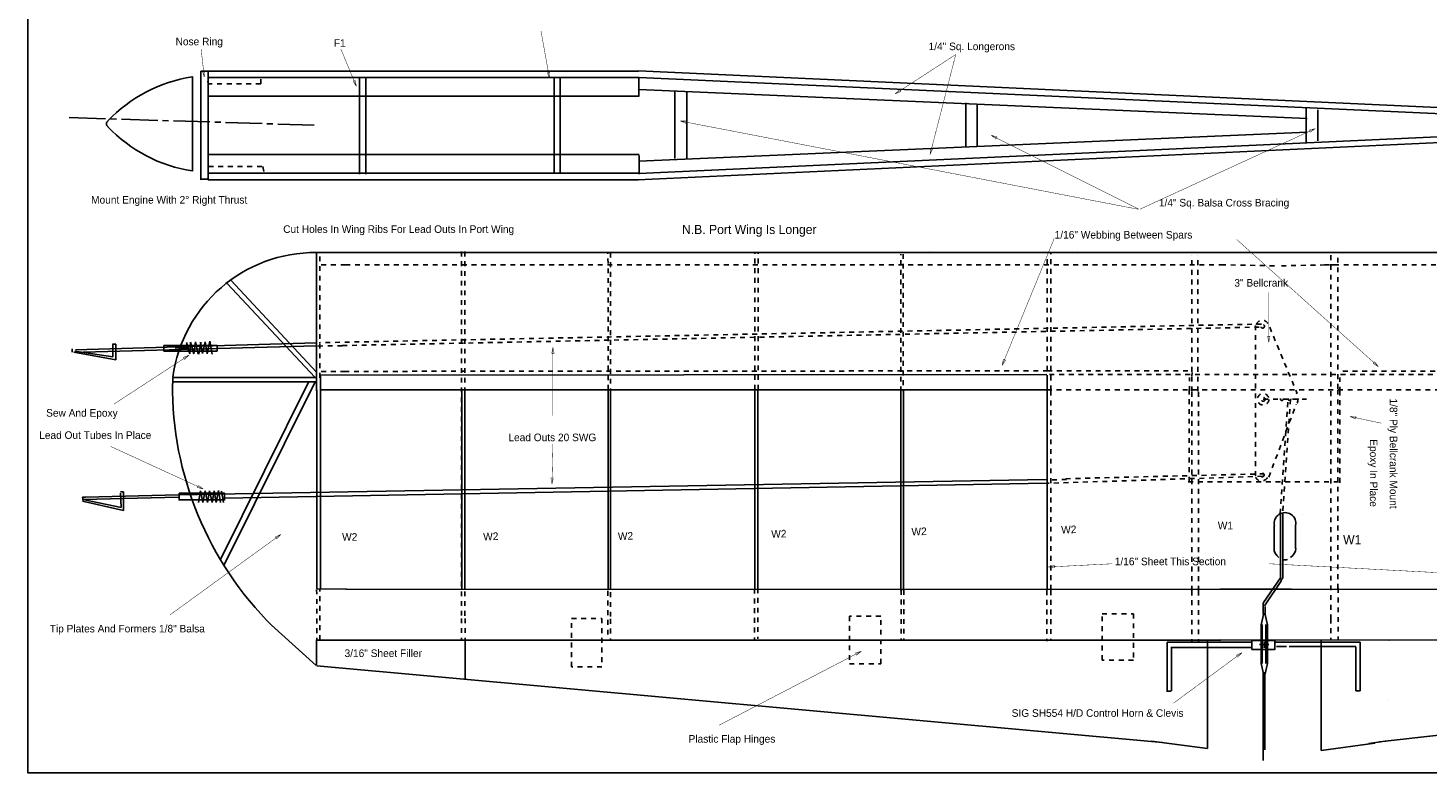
# Model space of a CAD drawing. Extents: x -0.2 to 45.7, y 0.3 to 32.4.
# Tile 1 of 4: x -0.2 to 28.6, y 0.3 to 15.7. Entities that reach past the tile are written whole.
import ezdxf

# ---------------------------------------------------------------- set-up
doc = ezdxf.new("R2010")
doc.units = 0
for name, pattern in [('LINETYPE_1', [0]), ('LINETYPE_11', [0]), ('LINETYPE_4', [1, 0.75, -0.0625, 0.125, -0.0625]), ('LINETYPE_8', [0.125, 0.0625, -0.0625])]:
    doc.linetypes.add(name, pattern=pattern)
doc.layers.get('0').update_dxf_attribs({"linetype": 'CONTINUOUS'})

msp = doc.modelspace()

# ---------------------------------------------------------------- linework, layer by layer
at = {"linetype": 'LINETYPE_1'}
for points in [[(-0.24, 32.43), (45.67, 32.43), (45.67, 0.32), (-0.24, 0.32)], [(3.47, 14.78), (3.47, 14.78)], [(12.342, 14.782), (12.342, 14.782)], [(10.729, 14.647), (10.729, 14.647)], [(12.35, 14.65), (12.35, 14.65)], [(12.352, 14.6467), (12.352, 14.6467)], [(19.34, 14.34), (19.34, 14.34)], [(26.1, 14.02), (26.1, 14.02)], [(26.34, 13.98), (26.34, 13.98)], [(10.606, 13.06), (10.606, 13.06)], [(10.855, 13.06), (10.855, 13.06)], [(13.34, 12.72), (13.34, 12.72)], [(3.309, 12.554), (3.309, 12.554)], [(3.47, 12.54), (3.47, 12.54)], [(3.47, 12.54), (3.47, 12.54)], [(6.592, 12.6553), (6.592, 12.6553)], [(6.72, 12.6553), (6.72, 12.6553)], [(10.729, 12.677), (10.729, 12.677)], [(12.352, 12.6553), (12.352, 12.6553)], [(24.3479, 11.0422), (24.3479, 11.0422)], [(26.6917, 11.0422), (26.6917, 11.0422)], [(25.1922, 9.5135), (25.1922, 9.5135)], [(1.4962, 9.0303), (1.4962, 9.0303)], [(2.5623, 9.128), (3.6561, 9.128), (3.6561, 9.0108), (2.5623, 9.0108)], [(2.76, 8.377), (2.76, 8.377)], [(17.746, 6.956), (17.746, 6.956)], [(25.0579, 6.4351), (25.0579, 6.4351)], [(2.8749, 6.0811), (3.8123, 6.0811), (3.8123, 5.9444), (2.8749, 5.9444)], [(25.57, 4.34), (25.57, 4.34)], [(24.3262, 3.0643), (24.3262, 3.0643)], [(24.984, 3.052), (25.457, 3.052), (25.457, 2.867), (24.984, 2.867)], [(25.627, 3.038), (25.627, 3.038), (25.627, 3.038), (25.627, 3.038)], [(27.614, 0.962), (27.614, 0.962)]]:
    msp.add_lwpolyline(points, close=True, dxfattribs=at)
at = {"linetype": 'LINETYPE_11', "const_width": 0.009}
for points in [[(10.5078, 14.6289), (10.332, 15.6055)], [(3.392, 14.656), (3.328, 15.232)], [(6.528, 14.464), (6.208, 15.232)], [(17.63, 14.31), (18.88, 15.12)], [(18.35, 13.06), (18.88, 15.12)], [(3.403, 14.783), (3.3533, 14.7775)], [(3.3533, 14.7775), (3.392, 14.656)], [(3.392, 14.656), (3.403, 14.783)], [(10.5103, 14.7564), (10.461, 14.7475)], [(10.461, 14.7475), (10.5078, 14.6289)], [(10.5078, 14.6289), (10.5103, 14.7564)], [(6.503, 14.589), (6.4568, 14.5698)], [(6.4568, 14.5698), (6.528, 14.464)], [(6.528, 14.464), (6.503, 14.589)], [(17.7213, 14.399), (17.63, 14.31)], [(17.63, 14.31), (17.7485, 14.357)], [(17.7485, 14.357), (17.7213, 14.399)], [(13.3306, 13.7509), (13.2031, 13.75)], [(13.2031, 13.75), (13.3211, 13.7018)], [(13.2031, 13.75), (22.6367, 11.9336)], [(13.3211, 13.7018), (13.3306, 13.7509)], [(26.2891, 13.5938), (22.6758, 11.9336)], [(26.2891, 13.5938), (26.1651, 13.5643)], [(26.1651, 13.5643), (26.186, 13.5189)], [(26.186, 13.5189), (26.2891, 13.5938)], [(19.6094, 13.457), (19.71, 13.3787)], [(19.7324, 13.4235), (19.6094, 13.457)], [(19.6094, 13.457), (22.6562, 11.9336)], [(19.71, 13.3787), (19.7324, 13.4235)], [(18.3569, 13.1873), (18.35, 13.06)], [(18.35, 13.06), (18.4054, 13.1748)], [(18.4054, 13.1748), (18.3569, 13.1873)], [(19.8361, 8.7178), (20.9103, 11.335)], [(27.59, 8.69), (24.67, 11.31)], [(25.3313, 9.189), (25.3313, 10.2242)], [(25.3563, 9.314), (25.3063, 9.314)], [(25.3063, 9.314), (25.3313, 9.189)], [(25.3313, 9.189), (25.3563, 9.314)], [(10.5783, 9.0889), (10.5533, 8.9639)], [(10.5533, 8.9639), (10.6033, 8.9639)], [(10.6033, 8.9639), (10.5783, 9.0889)], [(10.5783, 9.0889), (10.5783, 7.6827)], [(3.08, 8.929), (1.533, 7.92)], [(3.08, 8.929), (2.9616, 8.8817)], [(2.9616, 8.8817), (2.989, 8.8398)], [(2.989, 8.8398), (3.08, 8.929)], [(19.8604, 8.8429), (19.8361, 8.7178)], [(19.8361, 8.7178), (19.9067, 8.8239)], [(19.9067, 8.8239), (19.8604, 8.8429)], [(27.5137, 8.7921), (27.4803, 8.7549)], [(27.4803, 8.7549), (27.59, 8.69)], [(27.59, 8.69), (27.5137, 8.7921)], [(27.0041, 7.6631), (27.1212, 7.6127)], [(27.1316, 7.6616), (27.0041, 7.6631)], [(27.0041, 7.6631), (27.6487, 7.5264)], [(27.1212, 7.6127), (27.1316, 7.6616)], [(3.371, 6.171), (1.466, 7.046)], [(10.5588, 6.2764), (10.5783, 7.0967)], [(10.5868, 6.4008), (10.5368, 6.402)], [(10.5368, 6.402), (10.5588, 6.2764)], [(10.5588, 6.2764), (10.5868, 6.4008)], [(3.2678, 6.2459), (3.247, 6.2005)], [(3.247, 6.2005), (3.371, 6.171)], [(3.371, 6.171), (3.2678, 6.2459)], [(4.972, 5.235), (2.685, 3.576)], [(4.972, 5.235), (4.8561, 5.1818)], [(4.8855, 5.1414), (4.972, 5.235)], [(4.8561, 5.1818), (4.8855, 5.1414)], [(20.787, 4.563), (22.11, 4.63)], [(29.597, 4.406), (25.338, 4.63)], [(20.9106, 4.5943), (20.787, 4.563)], [(20.787, 4.563), (20.9131, 4.5444)], [(20.9131, 4.5444), (20.9106, 4.5943)], [(16.937, 2.828), (14, 1.303)], [(16.937, 2.828), (16.8145, 2.7926)], [(16.8145, 2.7926), (16.8376, 2.7482)], [(16.8376, 2.7482), (16.937, 2.828)], [(24.782, 2.802), (23.369, 1.759)], [(24.782, 2.802), (24.6666, 2.7479)], [(24.6666, 2.7479), (24.6963, 2.7077)], [(24.6963, 2.7077), (24.782, 2.802)]]:
    msp.add_lwpolyline(points, dxfattribs=at)
at = {"linetype": 'LINETYPE_1'}
for points in [[(3.32, 12.57), (3.32, 14.78)], [(3.32, 14.78), (3.47, 14.78)], [(3.47, 14.65), (3.47, 14.78)], [(3.47, 14.78), (12.34, 14.78)], [(3.47, 14.78), (3.47, 12.54)], [(32.7, 13.852), (12.342, 14.782)], [(3.15, 14.667), (3.15, 12.717)], [(3.456, 14.6467), (12.352, 14.6467)], [(6.592, 14.6467), (6.592, 12.6553)], [(6.72, 14.6467), (6.72, 12.6553)], [(10.729, 14.65), (10.606, 14.65)], [(10.606, 14.65), (10.606, 13.06)], [(10.729, 13.509), (10.729, 14.647)], [(12.35, 14.65), (12.35, 14.4)], [(32.706, 13.724), (12.356, 14.648)], [(12.352, 14.2613), (3.456, 14.2613)], [(12.348, 14.412), (12.348, 14.264)], [(12.35, 14.4), (26.12, 13.8)], [(13.091, 14.382), (13.091, 12.981)], [(13.338, 13.71), (13.338, 14.349)], [(19.085, 14.124), (19.085, 13.228)], [(19.32, 14.102), (19.32, 13.216)], [(26.1, 13.66), (26.1, 14.02)], [(26.34, 13.66), (26.34, 13.98)], [(10.729, 13.568), (10.729, 12.677)], [(12.351, 12.672), (32.706, 13.6)], [(13.338, 13.743), (13.338, 12.981)], [(26.1, 13.66), (26.1, 13.3)], [(26.34, 13.66), (26.34, 13.34)], [(12.331, 12.54), (32.707, 13.487)], [(12.35, 12.92), (26.12, 13.52)], [(12.352, 13.0587), (3.456, 13.0587)], [(10.606, 13.089), (10.606, 12.677)], [(12.352, 12.6553), (12.352, 13.0407)], [(3.478, 12.554), (3.309, 12.554)], [(3.47, 12.54), (3.45, 12.57)], [(3.456, 12.6733), (12.352, 12.6733)], [(3.47, 12.67), (3.47, 12.54)], [(3.47, 12.54), (12.34, 12.54)], [(6.314, 11.044), (5.701, 11.044)], [(5.708, 8.192), (5.708, 11.034)], [(6.3206, 11.0422), (24.3479, 11.0422)], [(24.3284, 11.0422), (25.4612, 11.0422)], [(25.459, 11.042), (25.599, 11.042)], [(26.7112, 11.0422), (25.5784, 11.0422)], [(26.594, 11.042), (38.8205, 11.042)], [(5.67, 8.471), (3.866, 10.405)], [(3.942, 10.471), (5.703, 8.58)], [(0.672, 9.056), (0.672, 8.992)], [(0.704, 8.992), (1.568, 8.832)], [(0.7263, 9.0108), (1.5076, 8.8936)], [(5.696, 9.184), (0.736, 9.04)], [(5.696, 9.12), (0.896, 8.992)], [(1.568, 9.152), (1.504, 9.152)], [(1.5076, 8.8936), (1.5076, 9.1475)], [(1.568, 8.832), (1.568, 9.152)], [(2.795, 9.069), (3.069, 9.08)], [(3.027, 9.186), (3.094, 8.956)], [(3.094, 8.956), (3.111, 9.192)], [(3.111, 9.192), (3.178, 8.956)], [(3.178, 8.956), (3.212, 9.203)], [(3.212, 9.203), (3.268, 8.951)], [(3.28, 8.951), (3.325, 9.192)], [(3.313, 9.192), (3.358, 8.962)], [(3.358, 8.962), (3.414, 9.203)], [(3.414, 9.203), (3.453, 8.956)], [(3.453, 8.956), (3.509, 9.214)], [(3.509, 9.214), (3.554, 8.951)], [(2.738, 8.467), (5.698, 8.467)], [(2.747, 8.341), (2.747, 8.455)], [(5.695, 8.377), (2.76, 8.377)], [(5.549, 8.383), (3.722, 4.706)], [(5.789, 8.21), (5.789, 8.497)], [(20.758, 8.526), (5.792, 8.515)], [(20.761, 8.191), (20.761, 8.512)], [(5.67, 8.362), (3.803, 4.607)], [(5.711, 8.211), (5.711, 4.111)], [(5.789, 8.211), (5.789, 4.111)], [(5.793, 8.214), (20.759, 8.211)], [(6.304, 8.212), (5.798, 8.212)], [(8.699, 8.211), (8.699, 4.111)], [(8.766, 8.211), (8.766, 4.111)], [(11.715, 8.211), (11.715, 4.111)], [(11.766, 8.211), (11.766, 4.111)], [(14.736, 8.211), (14.736, 4.111)], [(14.803, 8.211), (14.803, 4.111)], [(17.746, 8.194), (17.746, 8.197)], [(17.746, 8.18), (17.746, 8.196)], [(17.746, 8.178), (17.746, 4.078)], [(17.802, 8.173), (17.802, 8.203)], [(17.802, 8.178), (17.802, 4.078)], [(20.761, 8.193), (20.761, 4.093)], [(2.864, 6.048), (20.752, 6.368)], [(1.6834, 5.7881), (1.6638, 6.0811)], [(1.728, 6.112), (1.664, 6.112)], [(1.728, 5.728), (1.728, 6.112)], [(3.274, 5.891), (3.318, 6.132)], [(3.318, 6.132), (3.363, 5.891)], [(3.363, 5.891), (3.408, 6.132)], [(3.408, 6.132), (3.458, 5.891)], [(3.458, 5.891), (3.498, 6.132)], [(3.498, 6.132), (3.554, 5.891)], [(3.554, 5.891), (3.599, 6.132)], [(3.599, 6.132), (3.638, 5.891)], [(3.638, 5.891), (3.688, 6.138)], [(3.688, 6.138), (3.728, 5.891)], [(3.745, 6.126), (3.79, 5.891)], [(20.752, 6.288), (3.808, 5.984)], [(0.88, 6), (0.944, 6)], [(0.88, 6), (0.896, 5.92)], [(0.88, 5.92), (1.728, 5.728)], [(0.896, 5.952), (2.864, 6)], [(0.9217, 5.9444), (1.6834, 5.7881)], [(0.944, 6), (2.864, 6.048)], [(25.57, 5.676), (25.57, 4.34)], [(25.624, 5.676), (25.624, 4.34)], [(25.444, 5.421), (25.444, 4.95)], [(25.885, 5.429), (25.885, 4.942)], [(25.57, 4.34), (25.222, 3.829)], [(25.58, 4.286), (25.624, 4.34)], [(6.316, 4.111), (5.718, 4.11)], [(6.311, 4.11), (41.728, 4.102)], [(24.338, 4.1116), (25.7987, 4.1037)], [(25.244, 3.764), (25.591, 4.286)], [(25.591, 4.286), (25.58, 4.286)], [(25.214, 3.818), (25.214, 3.59)], [(25.222, 3.829), (25.222, 3.818)], [(25.171, 3.375), (25.231, 3.614)], [(25.307, 3.375), (25.247, 3.614)], [(25.258, 3.608), (25.258, 3.747)], [(5.698, 2.533), (4.779, 3.362)], [(25.171, 2.908), (25.171, 3.375)], [(25.197, 3.378), (25.197, 2.91)], [(25.273, 3.378), (25.273, 2.91)], [(25.307, 2.908), (25.307, 3.375)], [(5.708, 3.064), (5.708, 2.565)], [(6.426, 3.059), (5.713, 3.059)], [(24.3423, 3.0589), (6.4289, 3.0589)], [(8.771, 3.06), (8.771, 2.278)], [(24.985, 3.014), (23.236, 3.014)], [(23.236, 3.014), (23.236, 2.014)], [(23.323, 2.014), (23.323, 2.921)], [(24.974, 2.905), (23.323, 2.905)], [(24.065, 3.063), (24.065, 0.825)], [(24.337, 3.06), (27.824, 3.055)], [(25.137, 2.97), (25.333, 2.97)], [(25.171, 3.044), (25.171, 2.577)], [(25.197, 2.574), (25.197, 3.042)], [(25.234, 3.024), (25.234, 2.899)], [(25.273, 2.574), (25.273, 3.042)], [(25.307, 3.044), (25.307, 2.577)], [(25.463, 3.014), (27.212, 3.014)], [(25.491, 2.927), (25.697, 2.927)], [(25.754, 2.927), (27.123, 2.927)], [(26.412, 3.063), (26.412, 0.782)], [(27.125, 2.014), (27.125, 2.921)], [(27.212, 3.014), (27.212, 2.014)], [(27.802, 3.055), (38.615, 3.064)], [(5.706, 2.531), (5.707, 2.557)], [(23.141, 0.951), (5.711, 2.53)], [(8.771, 2.348), (8.771, 2.265)], [(25.171, 2.577), (25.231, 2.338)], [(25.216, 2.384), (25.216, 0.576)], [(25.307, 2.577), (25.247, 2.338)], [(25.248, 2.4), (25.248, 0.8)], [(27.7317, 0.9738), (41.7278, 2.5407)], [(23.222, 2.004), (23.32, 2.004)], [(27.212, 2.014), (27.125, 2.014)], [(24.065, 0.825), (22.913, 0.977)], [(26.412, 0.782), (27.52, 0.934)], [(27.634, 0.965), (27.393, 0.929)], [(27.74, 0.976), (27.614, 0.962)]]:
    msp.add_lwpolyline(points, dxfattribs=at)
at = {"linetype": 'LINETYPE_8'}
for points in [[(3.48, 14.65), (3.458, 14.516)], [(3.458, 14.516), (4.556, 14.516)], [(4.556, 14.516), (4.556, 14.65)], [(3.48, 12.812), (4.601, 12.812)], [(4.601, 12.812), (4.623, 12.678)], [(5.775, 8.462), (5.775, 11.029)], [(8.6954, 11.0617), (8.6954, 3.5226)], [(8.7654, 11.0607), (8.7654, 3.5216)], [(11.715, 8.215), (11.713, 11.039)], [(11.7653, 11.0421), (11.7653, 3.4835)], [(14.739, 8.217), (14.739, 11.041)], [(14.806, 8.217), (14.806, 11.041)], [(17.747, 8.184), (17.747, 11.007)], [(17.799, 11.009), (17.799, 8.184)], [(18.331, 11.047), (18.393, 11.042)], [(20.765, 8.205), (20.765, 10.996)], [(20.838, 8.205), (20.838, 11.018)], [(23.747, 8.184), (23.747, 10.986)], [(23.87, 8.184), (23.87, 10.986)], [(26.6103, 3.4836), (26.6103, 11.0422)], [(26.755, 8.235), (26.756, 11.024)], [(6.304, 10.789), (5.711, 10.789)], [(6.3011, 10.7883), (24.3479, 10.7883)], [(24.3479, 10.7883), (25.4612, 10.7687)], [(26.6917, 10.7883), (25.5784, 10.7687)], [(26.4768, 10.7881), (41.7502, 10.7881)], [(25.184, 9.568), (5.76, 9.184)], [(25.0579, 9.5406), (25.0579, 6.4351)], [(6.238, 9.125), (25.2, 9.506)], [(25.3509, 9.5015), (25.9173, 8.1343)], [(6.236, 9.121), (5.686, 9.115)], [(6.303, 8.594), (5.782, 8.594)], [(6.279, 8.593), (20.759, 8.604)], [(20.766, 8.604), (23.737, 8.604)], [(20.811, 8.526), (29.625, 8.526)], [(23.694, 8.189), (23.694, 8.469)], [(23.748, 8.497), (23.753, 8.57)], [(26.7971, 8.176), (26.7971, 8.469)], [(26.857, 8.598), (41.662, 8.593)], [(20.758, 8.212), (29.533, 8.211)], [(20.839, 8.193), (20.839, 4.093)], [(23.6907, 6.3179), (23.6907, 8.232)], [(23.748, 8.172), (23.748, 4.072)], [(23.882, 8.172), (23.882, 4.072)], [(26.757, 8.216), (26.757, 4.116)], [(26.7961, 6.2984), (26.7961, 8.2515)], [(25.218, 8.02), (26.109, 8.02)], [(25.3313, 6.4156), (25.8978, 7.9195)], [(25.568, 5.664), (25.728, 8.016)], [(25.776, 8.016), (25.616, 5.68)], [(21.165, 6.368), (20.761, 6.356)], [(25.2, 6.432), (20.784, 6.288)], [(21.148, 6.382), (25.217, 6.483)], [(23.6712, 6.3179), (26.8353, 6.3179)], [(5.709, 4.102), (5.711, 3.054)], [(5.776, 3.062), (5.776, 4.105)], [(11.708, 4.0722), (11.708, 3.0565)], [(14.732, 4.114), (14.732, 3.072)], [(14.8, 4.125), (14.8, 3.083)], [(17.754, 4.092), (17.754, 3.05)], [(17.81, 4.092), (17.81, 3.05)], [(20.756, 4.086), (20.756, 3.038)], [(20.84, 4.086), (20.84, 3.043)], [(23.744, 4.077), (23.744, 3.02)], [(23.881, 4.077), (23.881, 3.02)], [(26.761, 4.132), (26.761, 3.067)], [(8.6968, 3.5053), (8.6968, 3.0525)], [(8.7698, 3.5053), (8.7698, 3.0525)], [(11.767, 3.4935), (11.767, 3.0643)], [(26.611, 3.5013), (26.611, 3.0565)]]:
    msp.add_lwpolyline(points, dxfattribs=at)
for points in [[(4.556, 14.65), (4.556, 14.65)], [(4.623, 12.678), (4.623, 12.678)], [(12.284, 11.039), (12.284, 11.039)], [(15.311, 11.041), (15.311, 11.041)], [(15.378, 11.041), (15.378, 11.041)], [(18.341, 11.04), (18.341, 11.04)], [(21.375, 11.03), (21.375, 11.03)], [(21.392, 11.019), (21.392, 11.019)], [(21.465, 11.041), (21.465, 11.041)], [(24.195, 11.03), (24.195, 11.03)], [(24.318, 11.03), (24.318, 11.03)], [(26.857, 11.024), (26.857, 11.024)], [(24.3479, 10.7883), (24.3479, 10.7883)], [(24.3479, 10.7883), (24.3479, 10.7883)], [(26.6917, 10.7883), (26.6917, 10.7883)], [(26.6917, 10.7883), (26.6917, 10.7883)], [(23.94, 8.503), (23.94, 8.503)], [(18.393, 8.217), (18.393, 8.217)], [(25.1946, 6.5133), (25.1946, 6.5133)], [(26.026, 5.637), (26.026, 5.637)], [(10.9628, 3.503), (11.5878, 3.503), (11.5878, 2.5069), (10.9628, 2.5069)], [(17.3335, 3.548), (16.6889, 3.548), (16.6889, 2.5715), (17.3335, 2.5715)], [(21.8961, 3.6011), (22.5407, 3.6011), (22.5407, 2.6441), (21.8961, 2.6441)], [(15.304, 3.072), (15.304, 3.072)], [(18.388, 3.067), (18.388, 3.067)], [(21.383, 3.061), (21.383, 3.061)], [(21.46, 3.061), (21.46, 3.061)], [(21.467, 3.066), (21.467, 3.066)], [(24.192, 3.064), (24.192, 3.064)], [(26.862, 3.067), (26.862, 3.067)], [(27.7987, 1.8045), (27.7987, 1.8045)]]:
    msp.add_lwpolyline(points, close=True, dxfattribs=at)
at = {"linetype": 'LINETYPE_4'}
msp.add_lwpolyline([(5.657, 13.664), (0.591, 13.821)], dxfattribs=at)
at = {"linetype": 'LINETYPE_11'}
msp.add_lwpolyline([(10.5783, 7.0967, 0.009, 0.009, 0), (10.5783, 7.0967, 0, 0, 0)], format="xyseb", close=True, dxfattribs=at)
at = {"linetype": 'LINETYPE_8'}
for centre, radius in [((25.2032, 9.5235), 0.039), ((25.2142, 8.0172), 0.1172), ((25.2142, 8.0172), 0.0391), ((25.599, 8.02), 0.028), ((25.756, 8.026), 0.0286), ((25.1956, 6.4607), 0.0391)]:
    msp.add_circle(centre, radius, dxfattribs=at)
at = {"linetype": 'LINETYPE_1'}
for centre, radius, start, end in [((3.6023, 11.6685), 3.0272, 98.68846, 136.483), ((1.4466, 13.6915), 0.0701, 118.64961, 241.35039), ((3.6023, 15.7155), 3.0272, 223.517, 261.31154), ((5.6802, 8.0787), 2.9633, 89.5205, 172.39245), ((9.7121, 8.2992), 6.9773, 179.6239, 225.22704), ((25.6656, 5.4612), 0.2234, 348.05582, 191.93356), ((25.6479, 4.9361), 0.2059, 174.4528, 237.73798), ((25.6531, 4.9586), 0.2352, 303.25069, 357.17287), ((25.6735, 4.8208), 0.1118, 244.30543, 291.79189)]:
    msp.add_arc(centre, radius, start, end, dxfattribs=at)
at = {"linetype": 'LINETYPE_8'}
for centre, radius, start, end in [((25.199, 9.5167), 0.1292, 29.18382, 160.35812), ((25.6919, 8.0269), 0.242, 338.69554, 31.66646), ((25.1813, 6.4719), 0.1356, 204.52436, 344.25196)]:
    msp.add_arc(centre, radius, start, end, dxfattribs=at)

# ---------------------------------------------------------------- texts
for s, height, p in [('Nose Ring', 0.1562, (2.8017, 15.3104)), ('F1', 0.1562, (6.0634, 15.2801)), ('1/4" Sq. Longerons', 0.1562, (18.32, 15.21)), ('Mount Engine With 2%%D Right Thrust', 0.1562, (1.061, 12.049)), ('1/4" Sq. Balsa Cross Bracing', 0.1562, (23.0659, 11.9897)), ('Cut Holes In Wing Ribs For Lead Outs In Port Wing', 0.1562, (5.0195, 11.4453)), ('N.B. Port Wing Is Longer', 0.1875, (13.238, 11.423)), ('1/16" Webbing Between Spars', 0.1562, (20.9183, 11.3294)), ('3" Bellcrank', 0.1562, (24.6213, 10.3389)), ('Sew And Epoxy  ', 0.1562, (0.134, 7.6597)), ('Lead Out Tubes In Place', 0.1562, (-0.009, 7.202)), ('Lead Outs 20 SWG', 0.1562, (9.6604, 7.1553)), ('W1', 0.1562, (24.2804, 5.3389)), ('W2', 0.1562, (6.2335, 5.1045)), ('W1', 0.1875, (26.863, 5.033)), ('1/16" Sheet This Section', 0.1562, (22.157, 4.6)), ('Tip Plates And Formers 1/8" Balsa', 0.1562, (0.2084, 3.2156)), ('3/16" Sheet Filler', 0.1562, (6.284, 2.709)), ('SIG SH554 H/D Control Horn & Clevis', 0.1562, (20.033, 1.477)), ('Plastic Flap Hinges', 0.1562, (13.374, 0.945))]:
    msp.add_text(s, height=height).set_placement(p)
for s, rotation, p in [('1/8" Ply Bellcrank Mount', 270, (27.8244, 8.0342)), ('Epoxy In Place', 270, (27.4143, 7.1944)), ('W2', 2.11788, (9.1436, 5.1099)), ('W2', 2.11788, (11.9208, 5.1175)), ('W2', 2.11788, (15.0812, 5.1632)), ('W2', 2.11788, (17.9705, 5.211)), ('W2', 2.11788, (21.0562, 5.2514))]:
    msp.add_text(s, height=0.1562, rotation=rotation).set_placement(p)

doc.saveas('drawing.dxf')
